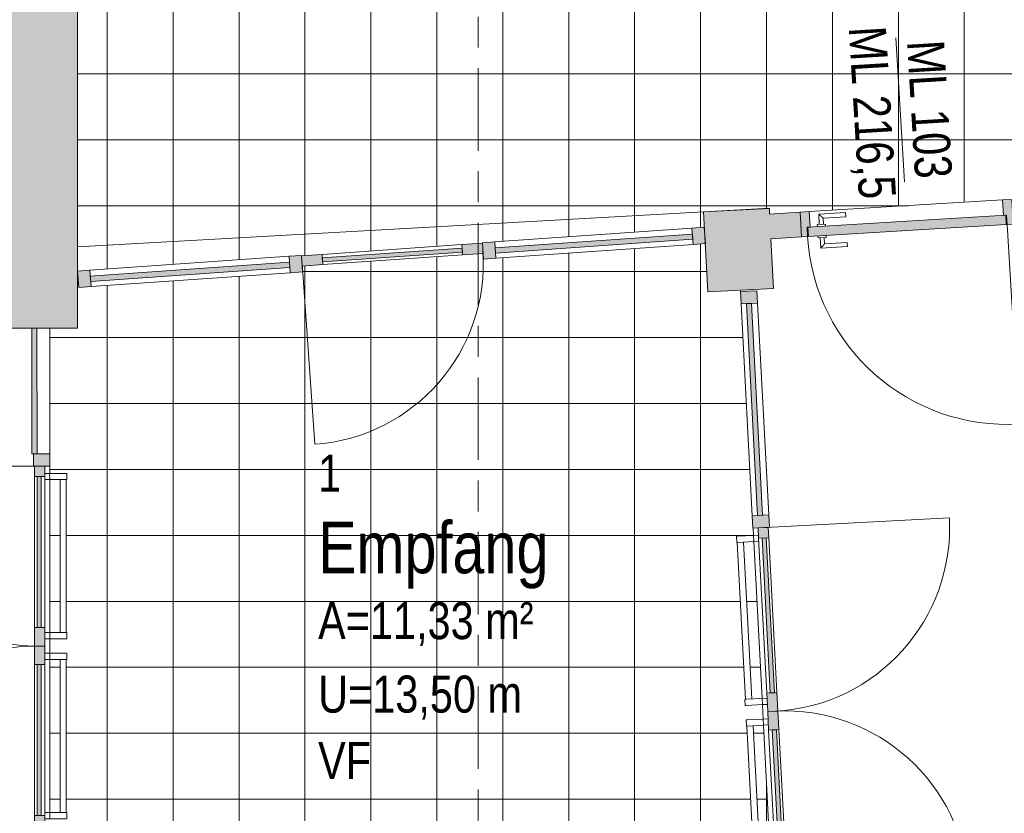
# Model space of a CAD drawing. Header units: metres. Extents: x 2 to 165, y -54 to 869.
# Tile 6 of 106: x 28.39 to 33.17, y -30.79 to -26.94. Entities that reach past the tile are written whole.
import ezdxf

# ---------------------------------------------------------------- set-up
doc = ezdxf.new("R2010")
doc.units = ezdxf.units.M
doc.linetypes.add('_Rasterlinie_', pattern=[0.75, 0.4, -0.1, 0.15, -0.1])
for name, color, linetype, lineweight in [('A_Bem', 7, 'Continuous', 5), ('A_Bem-100', 7, 'Continuous', 5), ('A_Fassade', 113, 'Continuous', 5), ('A_Geschossdecken', 7, 'Continuous', 5), ('A_Geschossdecken_Oberflächenschraffur', 7, 'Continuous', 5), ('A_Raster', 128, 'Continuous', 5), ('A_Raum-Txt', 16, 'Continuous', 5), ('A_Tuer', 128, 'Continuous', 5), ('A_Türen_Element', 128, 'Continuous', 5), ('A_Türen_Rahmen', 128, 'Continuous', 5), ('A_Wand', 244, 'Continuous', 5), ('A_Wand_Schraff', 1, 'Continuous', 5), ('A_Öffnung', 128, 'Continuous', 5), ('Allgemeines Modell', 7, 'Continuous', 5)]:
    doc.layers.add(name, color=color, linetype=linetype, lineweight=lineweight)
doc.styles.add('Arial', font='arial.ttf', dxfattribs={"width": 0.8, "height": 0.18})
doc.styles.add('Arial_B', font='txt', dxfattribs={"width": 0.8, "height": 0.25})
doc.styles.add('ISOCPEUR', font='isocpeur.ttf', dxfattribs={"width": 0.8, "height": 0.25})
doc.dimstyles.new('BLB-Standard_2_5_Aussen_1', dxfattribs={"dimscale": 0.3048, "dimtxt": 0.248995, "dimasz": 0.492126, "dimexe": 1.32874, "dimexo": 0.0625, "dimgap": 0.032808, "dimtad": 1, "dimrnd": 0.001, "dimzin": 0, "dimdsep": 46, "dimtxsty": 'ISOCPEUR', "dimblk1": 'OBLIQUE', "dimblk2": 'OBLIQUE', "dimsah": 1, "dimcen": 0.09, "dimdle": 0.164042, "dimazin": 0, "dimtfac": 1, "dimtdec": 4, "dimtix": 1, "dimtmove": 0, "dimatfit": 3, "dimfxl": 1.32874, "dimfxlon": 1, "dimtvp": 1, "dimtolj": 1, "dimtzin": 0, "dimarcsym": 2})
pattern_1 = [(0, (56.97275, 0), (0, 0.32), []), (90, (56.97275, 0), (-0.32, 2e-17), [])]

# ---------------------------------------------------------------- blocks, each defined once
blk = doc.blocks.new('TU DF 1 - Rahmenstock flächenbündig variabel - DL - H - 840 x 2120-8069908-AB- E0-  OK FFB')
at = {"layer": 'A_Tuer', "lineweight": 9}
h = blk.add_hatch(color=253, dxfattribs=at)
h.paths.add_polyline_path([(-0.515, -0.06), (-0.485, -0.06), (-0.485, -0.015), (-0.47, -0.015), (-0.47, 0.06), (-0.515, 0.06), (-0.515, 0.0511)], flags=0)
h.paths.add_polyline_path([(0.485, -0.06), (0.515, -0.06), (0.515, 0.06), (0.47, 0.06), (0.47, -0.015), (0.485, -0.015)], flags=0)
blk.add_hatch(color=253, dxfattribs=at).paths.add_polyline_path([(-0.481, -0.06), (0.481, -0.06), (0.481, -0.015), (-0.481, -0.015)], flags=0)
at = {"layer": 'A_Tuer', "color": 250, "lineweight": 9}
for p, q in [((-0.515, 0.06), (-0.515, -0.06)), ((0.515, -0.06), (0.515, 0.06)), ((-0.425, 0.045), (-0.425, -0.005)), ((-0.295, 0.045), (-0.425, 0.045)), ((-0.425, 0.045), (-0.425, -0.005)), ((-0.295, 0.045), (-0.425, 0.045)), ((-0.405, -0.005), (-0.405, 0.025)), ((-0.405, 0.025), (-0.295, 0.025)), ((-0.405, -0.005), (-0.405, 0.025)), ((-0.405, 0.025), (-0.295, 0.025)), ((-0.295, 0.045), (-0.295, 0.025)), ((-0.295, 0.045), (-0.295, 0.025)), ((-0.435, -0.005), (-0.435, -0.015)), ((-0.435, -0.005), (-0.395, -0.005)), ((-0.395, -0.015), (-0.395, -0.005)), ((-0.435, -0.06), (-0.435, -0.07)), ((-0.395, -0.07), (-0.435, -0.07)), ((-0.425, -0.07), (-0.425, -0.12)), ((-0.425, -0.07), (-0.425, -0.12)), ((-0.405, -0.1), (-0.405, -0.07)), ((-0.405, -0.1), (-0.405, -0.07)), ((-0.395, -0.07), (-0.395, -0.06)), ((-0.425, -0.12), (-0.295, -0.12)), ((-0.425, -0.12), (-0.295, -0.12)), ((-0.295, -0.1), (-0.405, -0.1)), ((-0.295, -0.1), (-0.405, -0.1)), ((-0.295, -0.1), (-0.295, -0.12)), ((-0.295, -0.1), (-0.295, -0.12))]:
    blk.add_line(p, q, dxfattribs=at)
for points in [[(-0.405, 0.025), (-0.405, 0.025), (-0.4052, 0.0252), (-0.4057, 0.0257), (-0.4063, 0.0263), (-0.4069, 0.0269), (-0.4075, 0.0275), (-0.4081, 0.0281), (-0.4089, 0.0289), (-0.4098, 0.0298), (-0.4106, 0.0306), (-0.4112, 0.0312), (-0.4118, 0.0318), (-0.4124, 0.0324), (-0.413, 0.033), (-0.4137, 0.0337), (-0.4143, 0.0343), (-0.415, 0.035), (-0.4157, 0.0357), (-0.4163, 0.0363), (-0.417, 0.037), (-0.4176, 0.0376), (-0.4182, 0.0382), (-0.4188, 0.0388), (-0.4194, 0.0394), (-0.42, 0.04), (-0.4206, 0.0406), (-0.4213, 0.0413), (-0.4219, 0.0419), (-0.4225, 0.0425), (-0.4231, 0.0431), (-0.4237, 0.0437), (-0.4243, 0.0443), (-0.4248, 0.0448), (-0.425, 0.045), (-0.425, 0.045)], [(-0.405, 0.025), (-0.405, 0.025), (-0.4052, 0.0252), (-0.4057, 0.0257), (-0.4063, 0.0263), (-0.4069, 0.0269), (-0.4075, 0.0275), (-0.4081, 0.0281), (-0.4089, 0.0289), (-0.4098, 0.0298), (-0.4106, 0.0306), (-0.4112, 0.0312), (-0.4118, 0.0318), (-0.4124, 0.0324), (-0.413, 0.033), (-0.4137, 0.0337), (-0.4143, 0.0343), (-0.415, 0.035), (-0.4157, 0.0357), (-0.4163, 0.0363), (-0.417, 0.037), (-0.4176, 0.0376), (-0.4182, 0.0382), (-0.4188, 0.0388), (-0.4194, 0.0394), (-0.42, 0.04), (-0.4206, 0.0406), (-0.4213, 0.0413), (-0.4219, 0.0419), (-0.4225, 0.0425), (-0.4231, 0.0431), (-0.4237, 0.0437), (-0.4243, 0.0443), (-0.4248, 0.0448), (-0.425, 0.045), (-0.425, 0.045)], [(-0.425, -0.12), (-0.425, -0.12), (-0.4248, -0.1198), (-0.4243, -0.1193), (-0.4237, -0.1187), (-0.4231, -0.1181), (-0.4225, -0.1175), (-0.4219, -0.1169), (-0.4211, -0.1161), (-0.4202, -0.1152), (-0.4194, -0.1144), (-0.4188, -0.1138), (-0.4182, -0.1132), (-0.4176, -0.1126), (-0.417, -0.112), (-0.4163, -0.1113), (-0.4157, -0.1107), (-0.415, -0.11), (-0.4143, -0.1093), (-0.4137, -0.1087), (-0.413, -0.108), (-0.4124, -0.1074), (-0.4118, -0.1068), (-0.4112, -0.1062), (-0.4106, -0.1056), (-0.41, -0.105), (-0.4094, -0.1044), (-0.4087, -0.1037), (-0.4081, -0.1031), (-0.4075, -0.1025), (-0.4069, -0.1019), (-0.4063, -0.1013), (-0.4057, -0.1007), (-0.4052, -0.1002), (-0.405, -0.1), (-0.405, -0.1)], [(-0.425, -0.12), (-0.425, -0.12), (-0.4248, -0.1198), (-0.4243, -0.1193), (-0.4237, -0.1187), (-0.4231, -0.1181), (-0.4225, -0.1175), (-0.4219, -0.1169), (-0.4211, -0.1161), (-0.4202, -0.1152), (-0.4194, -0.1144), (-0.4188, -0.1138), (-0.4182, -0.1132), (-0.4176, -0.1126), (-0.417, -0.112), (-0.4163, -0.1113), (-0.4157, -0.1107), (-0.415, -0.11), (-0.4143, -0.1093), (-0.4137, -0.1087), (-0.413, -0.108), (-0.4124, -0.1074), (-0.4118, -0.1068), (-0.4112, -0.1062), (-0.4106, -0.1056), (-0.41, -0.105), (-0.4094, -0.1044), (-0.4087, -0.1037), (-0.4081, -0.1031), (-0.4075, -0.1025), (-0.4069, -0.1019), (-0.4063, -0.1013), (-0.4057, -0.1007), (-0.4052, -0.1002), (-0.405, -0.1), (-0.405, -0.1)]]:
    blk.add_open_spline(points, degree=3, knots=[0, 0, 0, 0, 0.083333, 0.125, 0.166667, 0.208333, 0.229167, 0.25, 0.291667, 0.333333, 0.354167, 0.375, 0.395833, 0.416667, 0.4375, 0.458333, 0.479167, 0.5, 0.520833, 0.541667, 0.5625, 0.583333, 0.604167, 0.625, 0.645833, 0.666667, 0.6875, 0.708333, 0.75, 0.770833, 0.791667, 0.833333, 0.875, 0.916667, 1, 1, 1, 1], dxfattribs=at)
at = {"layer": 'A_Türen_Element', "color": 250, "lineweight": 9}
for p, q in [((0.481, -0.015), (-0.481, -0.015)), ((-0.481, -0.015), (-0.481, -0.06)), ((0.481, -0.06), (0.481, -0.015)), ((-0.481, -0.06), (0.481, -0.06))]:
    blk.add_line(p, q, dxfattribs=at)
at = {"layer": 'A_Türen_Rahmen', "color": 250, "lineweight": 9}
for p, q in [((-0.515, 0.06), (-0.47, 0.06)), ((-0.47, 0.06), (-0.47, -0.015)), ((0.47, 0.06), (0.515, 0.06)), ((0.47, -0.015), (0.47, 0.06)), ((-0.485, -0.015), (-0.485, -0.06)), ((-0.47, -0.015), (-0.485, -0.015)), ((0.485, -0.015), (0.47, -0.015)), ((0.485, -0.06), (0.485, -0.015)), ((-0.485, -0.06), (-0.515, -0.06)), ((0.515, -0.06), (0.485, -0.06))]:
    blk.add_line(p, q, dxfattribs=at)
at = {"layer": 'A_Öffnung', "color": 250, "lineweight": 9}
blk.add_line((0.485, -0.06), (0.485, -1.03), dxfattribs=at)
blk.add_arc((0.485, -0.06), 0.97, 180, 270, dxfattribs=at)
blk = doc.blocks.new('Fassade - TU DF 1 - mit Panikstange - Fassade - TU DF 1 - mit Panikstange-8069914-AB- E0-  OK FFB')
at = {"layer": 'A_Fassade', "lineweight": 9}
h = blk.add_hatch(color=253, dxfattribs=at)
h.paths.add_polyline_path([(0.44, 0.047), (0.34, 0.047), (0.34, -0.003), (0.44, -0.003)], flags=0)
h.paths.add_polyline_path([(-0.34, 0.047), (-0.44, 0.047), (-0.44, -0.003), (-0.34, -0.003)], flags=0)
blk.add_hatch(color=253, dxfattribs=at).paths.add_polyline_path([(0.34, 0.034), (-0.34, 0.034), (-0.34, 0.014), (0.34, 0.014)], flags=0)
at = {"layer": 'A_Fassade', "color": 250, "lineweight": 9}
for p, q in [((0.44, 0.034), (0.44, 0.914)), ((-0.34, 0.047), (-0.44, 0.047)), ((-0.44, 0.047), (-0.44, -0.003)), ((-0.34, -0.003), (-0.34, 0.047)), ((0.34, 0.047), (-0.34, 0.047)), ((0.34, 0.034), (-0.34, 0.034)), ((-0.34, 0.034), (-0.34, 0.014)), ((-0.34, 0.014), (0.34, 0.014)), ((0.44, 0.047), (0.34, 0.047)), ((0.34, 0.047), (0.34, -0.003)), ((0.34, 0.014), (0.34, 0.034)), ((0.44, -0.003), (0.44, 0.047)), ((-0.44, -0.003), (-0.34, -0.003)), ((-0.34, -0.003), (0.34, -0.003)), ((0.34, -0.003), (0.44, -0.003))]:
    blk.add_line(p, q, dxfattribs=at)
blk.add_arc((0.44, 0.034), 0.88, 90, 180, dxfattribs=at)
blk = doc.blocks.new('Rectangular Mullion - 60mm x 80mm 2-8069923-AB- E0-  OK FFB')
at = {"layer": 'A_Fassade', "lineweight": 9}
blk.add_hatch(color=253, dxfattribs=at).paths.add_polyline_path([(-0.06, -0.075), (0, -0.075), (0, 0.005), (-0.06, 0.005)], flags=0)
at = {"layer": 'A_Fassade', "color": 250, "lineweight": 9}
for p, q in [((0, 0.005), (-0.06, 0.005)), ((-0.06, 0.005), (-0.06, -0.075)), ((0, -0.075), (0, 0.005)), ((-0.06, -0.075), (0, -0.075))]:
    blk.add_line(p, q, dxfattribs=at)
blk = doc.blocks.new('Fassade - TU DF 2 - mit Panikstange_2 - TU DF 2 - mit Panikstange-8070146-AB- E0-  OK FFB')
at = {"layer": 'A_Fassade', "lineweight": 9}
h = blk.add_hatch(color=253, dxfattribs=at)
h.paths.add_polyline_path([(0, 0), (0, 0.05), (-0.09, 0.05), (-0.09, 0)], flags=0)
h.paths.add_polyline_path([(-0.823, 0), (-0.823, 0.05), (-0.873, 0.05), (-0.873, 0)], flags=0)
h = blk.add_hatch(color=253, dxfattribs=at)
h.paths.add_polyline_path([(0.873, 0), (0.873, 0.05), (0.823, 0.05), (0.823, 0)], flags=0)
h.paths.add_polyline_path([(0.09, 0), (0.09, 0.05), (0, 0.05), (0, 0)], flags=0)
for points in [[(-0.09, 0.0126), (-0.09, 0.0326), (-0.823, 0.0326), (-0.823, 0.0126), (-0.1181, 0.0126)], [(0.823, 0.0126), (0.823, 0.0326), (0.09, 0.0326), (0.09, 0.0126), (0.2377, 0.0126)]]:
    blk.add_hatch(color=253, dxfattribs=at).paths.add_polyline_path(points, flags=0)
at = {"layer": 'A_Fassade', "color": 250, "lineweight": 9}
for p, q in [((-0.823, 0.05), (-0.873, 0.05)), ((-0.873, 0.05), (-0.873, 0)), ((-0.823, 0), (-0.823, 0.05)), ((-0.09, 0.05), (-0.823, 0.05)), ((0, 0.05), (-0.09, 0.05)), ((-0.09, 0.05), (-0.09, 0)), ((0, 0), (0, 0.05)), ((0.09, 0.05), (0, 0.05)), ((0, 0.05), (0, 0)), ((0.09, 0), (0.09, 0.05)), ((0.823, 0.05), (0.09, 0.05)), ((0.873, 0.05), (0.823, 0.05)), ((0.823, 0.05), (0.823, 0)), ((0.873, 0), (0.873, 0.05)), ((-0.873, 0.0126), (-0.873, -0.8604)), ((-0.09, 0.0326), (-0.823, 0.0326)), ((-0.823, 0.0326), (-0.823, 0.0126)), ((-0.823, 0.0126), (-0.09, 0.0126)), ((-0.09, 0.0126), (-0.09, 0.0326)), ((0, 0), (0.09, 0)), ((0.823, 0.0326), (0.09, 0.0326)), ((0.09, 0.0326), (0.09, 0.0126)), ((0.09, 0.0126), (0.823, 0.0126)), ((0.823, 0.0126), (0.823, 0.0326)), ((0.823, 0), (0.873, 0)), ((0.873, 0.0126), (0.873, -0.8604)), ((-0.873, 0), (-0.823, 0)), ((-0.823, 0), (-0.09, 0)), ((-0.09, 0), (0, 0)), ((0.09, 0), (0.823, 0))]:
    blk.add_line(p, q, dxfattribs=at)
for centre, start, end in [((-0.873, 0.0126), 270, 360), ((0.873, 0.0126), 180, 270)]:
    blk.add_arc(centre, 0.873, start, end, dxfattribs=at)
at = {"layer": 'Allgemeines Modell', "color": 250, "lineweight": 9}
for p, q in [((-0.808, 0.1569), (-0.838, 0.1569)), ((-0.838, 0.1517), (-0.838, 0.1569)), ((-0.838, 0.0739), (-0.838, 0.1517)), ((-0.808, 0.1569), (-0.808, 0.1517)), ((-0.065, 0.1541), (-0.808, 0.1541)), ((-0.808, 0.1517), (-0.808, 0.0739)), ((-0.035, 0.1569), (-0.065, 0.1569)), ((-0.065, 0.1517), (-0.065, 0.1569)), ((-0.065, 0.0739), (-0.065, 0.1517)), ((-0.035, 0.1569), (-0.035, 0.1517)), ((-0.035, 0.1517), (-0.035, 0.0739)), ((0.065, 0.1569), (0.035, 0.1569)), ((0.035, 0.1517), (0.035, 0.1569)), ((0.035, 0.0739), (0.035, 0.1517)), ((0.065, 0.1569), (0.065, 0.1517)), ((0.808, 0.1541), (0.065, 0.1541)), ((0.065, 0.1517), (0.065, 0.0739)), ((0.838, 0.1569), (0.808, 0.1569)), ((0.808, 0.1517), (0.808, 0.1569)), ((0.808, 0.0739), (0.808, 0.1517)), ((0.838, 0.1569), (0.838, 0.1517)), ((0.838, 0.1517), (0.838, 0.0739)), ((-0.808, 0.1241), (-0.065, 0.1241)), ((0.065, 0.1241), (0.808, 0.1241)), ((-0.838, 0.05), (-0.838, 0.0739)), ((-0.808, 0.0739), (-0.838, 0.0739)), ((-0.808, 0.0739), (-0.808, 0.05)), ((-0.065, 0.05), (-0.065, 0.0739)), ((-0.035, 0.0739), (-0.065, 0.0739)), ((-0.035, 0.0739), (-0.035, 0.05)), ((0.035, 0.05), (0.035, 0.0739)), ((0.065, 0.0739), (0.035, 0.0739)), ((0.065, 0.0739), (0.065, 0.05)), ((0.808, 0.05), (0.808, 0.0739)), ((0.838, 0.0739), (0.808, 0.0739)), ((0.838, 0.0739), (0.838, 0.05))]:
    blk.add_line(p, q, dxfattribs=at)
blk = doc.blocks.new('System Panel - Glazed window-8554846-AB- E0-  OK FFB')
at = {"layer": 'A_Fassade', "lineweight": 9}
blk.add_hatch(color=253, dxfattribs=at).paths.add_polyline_path([(0.305, -0.0125), (0.305, 0.0125), (-0.305, 0.0125), (-0.305, -0.0125), (0.0522, -0.0125)], flags=0)
at = {"layer": 'A_Fassade', "color": 250, "lineweight": 9}
for p, q in [((0.305, 0.0125), (-0.305, 0.0125)), ((-0.305, 0.0125), (-0.305, -0.0125)), ((0.305, -0.0125), (0.305, 0.0125)), ((-0.305, -0.0125), (0.305, -0.0125))]:
    blk.add_line(p, q, dxfattribs=at)
blk = doc.blocks.new('Rectangular Mullion - 60mm x 80mm 2-8070435-AB- E0-  OK FFB')
at = {"layer": 'A_Fassade', "lineweight": 9}
blk.add_hatch(color=253, dxfattribs=at).paths.add_polyline_path([(0.03, 0.005), (0.03, -0.075), (-0.03, -0.075), (-0.03, 0.005)], flags=0)
at = {"layer": 'A_Fassade', "color": 250, "lineweight": 9}
for p, q in [((-0.03, 0.005), (0.03, 0.005)), ((-0.03, -0.075), (-0.03, 0.005)), ((0.03, 0.005), (0.03, -0.075)), ((0.03, -0.075), (-0.03, -0.075))]:
    blk.add_line(p, q, dxfattribs=at)
blk = doc.blocks.new('Rectangular Mullion - 110mm x 80mm-8070437-AB- E0-  OK FFB')
at = {"layer": 'A_Fassade', "color": 250, "lineweight": 9}
blk.add_line((-28.4381, -28.4336), (-28.438, -29.0436), dxfattribs=at)
blk = doc.blocks.new('Fassade - TU DF 2 - mit Panikstange_2 - TU DF 2 - mit Panikstange-8070475-AB- E0-  OK FFB')
at = {"layer": 'A_Fassade', "lineweight": 9}
h = blk.add_hatch(color=253, dxfattribs=at)
h.paths.add_polyline_path([(-0.8925, 0.05), (-0.8925, 0), (-0.8425, 0), (-0.8425, 0.05)], flags=0)
h.paths.add_polyline_path([(-0.09, 0.05), (-0.09, 0), (0, 0), (0, 0.05)], flags=0)
h = blk.add_hatch(color=253, dxfattribs=at)
h.paths.add_polyline_path([(0, 0.05), (0, 0), (0.09, 0), (0.09, 0.05), (0.0805, 0.05)], flags=0)
h.paths.add_polyline_path([(0.8425, 0.05), (0.8425, 0), (0.8925, 0), (0.8925, 0.05)], flags=0)
for points in [[(-0.8425, 0.0326), (-0.8425, 0.0126), (-0.09, 0.0126), (-0.09, 0.0326), (-0.6332, 0.0326)], [(0.09, 0.0326), (0.09, 0.0126), (0.8425, 0.0126), (0.8425, 0.0326)]]:
    blk.add_hatch(color=253, dxfattribs=at).paths.add_polyline_path(points, flags=0)
at = {"layer": 'A_Fassade', "color": 250, "lineweight": 9}
for p, q in [((-0.8425, 0.05), (-0.8925, 0.05)), ((-0.8925, 0.05), (-0.8925, 0)), ((-0.8425, 0), (-0.8425, 0.05)), ((-0.09, 0.05), (-0.8425, 0.05)), ((0, 0.05), (-0.09, 0.05)), ((-0.09, 0.05), (-0.09, 0)), ((0, 0), (0, 0.05)), ((0.09, 0.05), (0, 0.05)), ((0, 0.05), (0, 0)), ((0.09, 0), (0.09, 0.05)), ((0.8425, 0.05), (0.09, 0.05)), ((0.8925, 0.05), (0.8425, 0.05)), ((0.8425, 0.05), (0.8425, 0)), ((0.8925, 0), (0.8925, 0.05)), ((-0.8925, 0.0126), (-0.8925, -0.8799)), ((-0.8925, 0), (-0.8425, 0)), ((-0.09, 0.0326), (-0.8425, 0.0326)), ((-0.8425, 0.0326), (-0.8425, 0.0126)), ((-0.8425, 0.0126), (-0.09, 0.0126)), ((-0.09, 0.0126), (-0.09, 0.0326)), ((-0.09, 0), (0, 0)), ((0, 0), (0.09, 0)), ((0.8425, 0.0326), (0.09, 0.0326)), ((0.09, 0.0326), (0.09, 0.0126)), ((0.09, 0.0126), (0.8425, 0.0126)), ((0.8425, 0.0126), (0.8425, 0.0326)), ((0.8425, 0), (0.8925, 0)), ((0.8925, 0.0126), (0.8925, -0.8799)), ((-0.8425, 0), (-0.09, 0)), ((0.09, 0), (0.8425, 0))]:
    blk.add_line(p, q, dxfattribs=at)
for centre, start, end in [((-0.8925, 0.0126), 270, 360), ((0.8925, 0.0126), 180, 270)]:
    blk.add_arc(centre, 0.8925, start, end, dxfattribs=at)
at = {"layer": 'Allgemeines Modell', "color": 250, "lineweight": 9}
for p, q in [((-0.8275, 0.1569), (-0.8575, 0.1569)), ((-0.8575, 0.1517), (-0.8575, 0.1569)), ((-0.8575, 0.0739), (-0.8575, 0.1517)), ((-0.8275, 0.1569), (-0.8275, 0.1517)), ((-0.065, 0.1541), (-0.8275, 0.1541)), ((-0.8275, 0.1517), (-0.8275, 0.0739)), ((-0.035, 0.1569), (-0.065, 0.1569)), ((-0.065, 0.1517), (-0.065, 0.1569)), ((-0.065, 0.0739), (-0.065, 0.1517)), ((-0.035, 0.1569), (-0.035, 0.1517)), ((-0.035, 0.1517), (-0.035, 0.0739)), ((0.065, 0.1569), (0.035, 0.1569)), ((0.035, 0.1517), (0.035, 0.1569)), ((0.035, 0.0739), (0.035, 0.1517)), ((0.065, 0.1569), (0.065, 0.1517)), ((0.8275, 0.1541), (0.065, 0.1541)), ((0.065, 0.1517), (0.065, 0.0739)), ((0.8575, 0.1569), (0.8275, 0.1569)), ((0.8275, 0.1517), (0.8275, 0.1569)), ((0.8275, 0.0739), (0.8275, 0.1517)), ((0.8575, 0.1569), (0.8575, 0.1517)), ((0.8575, 0.1517), (0.8575, 0.0739)), ((-0.8275, 0.1241), (-0.065, 0.1241)), ((0.065, 0.1241), (0.8275, 0.1241)), ((-0.8575, 0.05), (-0.8575, 0.0739)), ((-0.8275, 0.0739), (-0.8575, 0.0739)), ((-0.8275, 0.0739), (-0.8275, 0.05)), ((-0.065, 0.05), (-0.065, 0.0739)), ((-0.035, 0.0739), (-0.065, 0.0739)), ((-0.035, 0.0739), (-0.035, 0.05)), ((0.035, 0.05), (0.035, 0.0739)), ((0.065, 0.0739), (0.035, 0.0739)), ((0.065, 0.0739), (0.065, 0.05)), ((0.8275, 0.05), (0.8275, 0.0739)), ((0.8575, 0.0739), (0.8275, 0.0739)), ((0.8575, 0.0739), (0.8575, 0.05))]:
    blk.add_line(p, q, dxfattribs=at)
blk = doc.blocks.new('System Panel - Glazed-8070480-AB- E0-  OK FFB')
at = {"layer": 'A_Fassade', "lineweight": 9}
blk.add_hatch(color=253, dxfattribs=at).paths.add_polyline_path([(-0.515, 0.0495), (-0.515, 0.0245), (0.515, 0.0245), (0.515, 0.0495), (0.0385, 0.0495)], flags=0)
at = {"layer": 'A_Fassade', "color": 250, "lineweight": 9}
for p, q in [((0.515, 0.0495), (-0.515, 0.0495)), ((-0.515, 0.0495), (-0.515, 0.0245)), ((0.515, 0.0245), (0.515, 0.0495)), ((-0.515, 0.0245), (0.515, 0.0245))]:
    blk.add_line(p, q, dxfattribs=at)
blk = doc.blocks.new('Rectangular Mullion - 110mm x 80mm-8070481-AB- E0-  OK FFB')
at = {"layer": 'A_Fassade', "color": 250, "lineweight": 9}
for p, q in [((-25.0289, -29.3449), (-25.0828, -28.3163)), ((-25.0029, -28.3121), (-24.949, -29.3407))]:
    blk.add_line(p, q, dxfattribs=at)
blk = doc.blocks.new('Rectangular Mullion - 60mm x 80mm 2-8070482-AB- E0-  OK FFB')
at = {"layer": 'A_Fassade', "lineweight": 9}
blk.add_hatch(color=253, dxfattribs=at).paths.add_polyline_path([(-0.06, -0.075), (-0.06, 0.005), (0, 0.005), (0, -0.075)], flags=0)
at = {"layer": 'A_Fassade', "color": 250, "lineweight": 9}
for p, q in [((-0.06, 0.005), (0, 0.005)), ((-0.06, -0.075), (-0.06, 0.005)), ((0, 0.005), (0, -0.075)), ((0, -0.075), (-0.06, -0.075))]:
    blk.add_line(p, q, dxfattribs=at)
blk = doc.blocks.new('Rectangular Mullion - 60mm x 80mm 2-8070487-AB- E0-  OK FFB')
at = {"layer": 'A_Fassade', "lineweight": 9}
blk.add_hatch(color=253, dxfattribs=at).paths.add_polyline_path([(-0.03, -0.075), (-0.03, 0.005), (0.03, 0.005), (0.03, -0.075)], flags=0)
at = {"layer": 'A_Fassade', "color": 250, "lineweight": 9}
for p, q in [((-0.03, 0.005), (0.03, 0.005)), ((-0.03, -0.075), (-0.03, 0.005)), ((0.03, 0.005), (0.03, -0.075)), ((0.03, -0.075), (-0.03, -0.075))]:
    blk.add_line(p, q, dxfattribs=at)
blk = doc.blocks.new('System Panel - Glazed-8070498-AB- E0-  OK FFB')
at = {"layer": 'A_Fassade', "lineweight": 9}
blk.add_hatch(color=253, dxfattribs=at).paths.add_polyline_path([(0.48, 0.0495), (-0.48, 0.0495), (-0.48, 0.0245), (0.48, 0.0245)], flags=0)
at = {"layer": 'A_Fassade', "color": 250, "lineweight": 9}
for p, q in [((0.48, 0.0495), (-0.48, 0.0495)), ((-0.48, 0.0495), (-0.48, 0.0245)), ((0.48, 0.0245), (0.48, 0.0495)), ((-0.48, 0.0245), (0.48, 0.0245))]:
    blk.add_line(p, q, dxfattribs=at)
blk = doc.blocks.new('System Panel - Glazed-8070500-AB- E0-  OK FFB')
at = {"layer": 'A_Fassade', "lineweight": 9}
blk.add_hatch(color=253, dxfattribs=at).paths.add_polyline_path([(0.4847, 0.0495), (-0.4847, 0.0495), (-0.4847, 0.0245), (0.4847, 0.0245)], flags=0)
at = {"layer": 'A_Fassade', "color": 250, "lineweight": 9}
for p, q in [((0.4847, 0.0495), (-0.4847, 0.0495)), ((-0.4847, 0.0495), (-0.4847, 0.0245)), ((0.4847, 0.0245), (0.4847, 0.0495)), ((-0.4847, 0.0245), (0.4847, 0.0245))]:
    blk.add_line(p, q, dxfattribs=at)
blk = doc.blocks.new('Rectangular Mullion - 60mm x 80mm 2-8070501-AB- E0-  OK FFB')
at = {"layer": 'A_Fassade', "lineweight": 9}
blk.add_hatch(color=253, dxfattribs=at).paths.add_polyline_path([(0, -0.075), (-0.06, -0.075), (-0.06, 0.005), (0, 0.005)], flags=0)
at = {"layer": 'A_Fassade', "color": 250, "lineweight": 9}
for p, q in [((-0.06, 0.005), (0, 0.005)), ((-0.06, -0.075), (-0.06, 0.005)), ((0, 0.005), (0, -0.075)), ((0, -0.075), (-0.06, -0.075))]:
    blk.add_line(p, q, dxfattribs=at)
blk = doc.blocks.new('Rectangular Mullion - 60mm x 80mm 2-8070503-AB- E0-  OK FFB')
at = {"layer": 'A_Fassade', "lineweight": 9}
blk.add_hatch(color=253, dxfattribs=at).paths.add_polyline_path([(0.03, -0.075), (-0.03, -0.075), (-0.03, 0.005), (0.03, 0.005)], flags=0)
at = {"layer": 'A_Fassade', "color": 250, "lineweight": 9}
for p, q in [((-0.03, 0.005), (0.03, 0.005)), ((-0.03, -0.075), (-0.03, 0.005)), ((0.03, 0.005), (0.03, -0.075)), ((0.03, -0.075), (-0.03, -0.075))]:
    blk.add_line(p, q, dxfattribs=at)
blk = doc.blocks.new('Rectangular Mullion - 110mm x 80mm-8070504-AB- E0-  OK FFB')
at = {"layer": 'A_Fassade', "color": 250, "lineweight": 9}
for p, q in [((-28.2437, -28.1527), (-27.2767, -28.0851)), ((-27.2711, -28.1649), (-28.2381, -28.2325))]:
    blk.add_line(p, q, dxfattribs=at)
blk = doc.blocks.new('Rectangular Mullion - 110mm x 80mm-8070505-AB- E0-  OK FFB')
at = {"layer": 'A_Fassade', "color": 250, "lineweight": 9}
for p, q in [((-26.2791, -28.0153), (-25.3214, -27.9483)), ((-25.3159, -28.0281), (-26.2735, -28.0951))]:
    blk.add_line(p, q, dxfattribs=at)
blk = doc.blocks.new('Beschriftung Türen DL oder ML - Durchgangslichte mit Kennzeichen-6113498-AB- E0-  OK FFB')
at = {"layer": 'A_Tuer'}
blk.add_line((0, 0.003493), (0, -0.003507), dxfattribs=at)
blk = doc.blocks.new('DIMBLOCK206-AB- E0-  OK FFB')
at = {"layer": 'A_Bem-100'}
for p, q in [((28.6692, -26.3518), (28.6692, -27.1618)), ((28.6692, -26.7568), (28.6692, -26.3518)), ((42.2169, -26.3518), (42.2169, -27.1618)), ((42.2169, -26.7568), (42.2169, -26.3518)), ((28.6192, -26.7568), (42.2669, -26.7568))]:
    blk.add_line(p, q, dxfattribs=at)
at = {"layer": 'A_Bem-100', "lineweight": 9}
for p, q in [((28.6692, -26.7568), (28.7442, -26.6818)), ((42.2169, -26.7568), (42.2919, -26.6818)), ((28.6692, -26.7568), (28.5942, -26.8318)), ((42.2169, -26.7568), (42.1419, -26.8318))]:
    blk.add_line(p, q, dxfattribs=at)
at = {"layer": 'A_Bem-100', "color": 0, "insert": (35.0995, -26.4202), "char_height": 0.25, "width": 0.824618, "attachment_point": 1, "line_spacing_factor": 1.149209, "style": 'ISOCPEUR'}
blk.add_mtext('13,54\\A2\\H0.5x;\\S8^  ;\\H2x;', dxfattribs=at)
blk = doc.blocks.new('_Oblique')
at = {"color": 0, "linetype": 'ByBlock', "lineweight": -2}
blk.add_line((-0.5, -0.5), (0.5, 0.5), dxfattribs=at)

msp = doc.modelspace()

# ---------------------------------------------------------------- hatches: boundary and pattern name
at = {"layer": 'A_Geschossdecken_Oberflächenschraffur'}
h = msp.add_hatch(dxfattribs=at)
h.set_pattern_fill('FP_38', color=9, style=0, pattern_type=2)
h.set_pattern_definition(pattern_1)
h.paths.add_polyline_path([(28.6695, -28.0387), (32.0269, -27.8532), (32.0283, -27.8804), (37.7956, -27.532), (37.5822, -23.3636), (30.8594, -23.3855), (30.8754, -6.7647), (30.3754, -6.78), (30.3754, -4.3401), (30.3654, -4.3395), (30.3654, -4.3301), (30.3154, -4.3298), (30.3158, -4.2001), (30.3354, -4.2001), (30.3354, -4.3101), (30.3654, -4.3101), (30.3654, -4.3001), (30.3754, -4.3001), (30.3754, -3.1804), (30.3672, -3.1804), (30.3673, -1.8402), (30.3687, -1.8402), (30.3687, -1.8362), (30.3669, -1.8362), (30.3658, -1.7902), (30.3568, -1.7895), (30.3568, -1.7802), (30.3068, -1.78), (30.3072, -1.6503), (30.3267, -1.6503), (30.3268, -1.7603), (30.3568, -1.7602), (30.3568, -1.7502), (30.3668, -1.7502), (30.3658, -0.9842), (30.3687, -0.9842), (30.3676, -0.9802), (30.3658, -0.9802), (30.3635, 0.9498), (30.3687, 0.9498), (30.3682, 0.9538), (30.3634, 0.9538), (30.3624, 0.9998), (30.3534, 1.0005), (30.3533, 1.0098), (30.3033, 1.01), (30.3037, 1.1397), (30.3232, 1.1397), (30.3233, 1.0297), (30.3533, 1.0298), (30.3533, 1.0398), (30.3633, 1.0398), (30.3624, 1.8058), (30.3687, 1.8058), (30.3686, 1.8098), (30.3623, 1.8098), (30.3621, 2.5273), (30.3621, 3.1597), (30.3662, 3.4257), (30.3687, 3.4257), (30.3687, 3.4296), (30.3662, 3.4297), (30.3662, 3.4757), (30.3569, 3.4765), (30.357, 3.4858), (30.3071, 3.4869), (30.31, 3.6166), (30.329, 3.6152), (30.3277, 3.5063), (30.3574, 3.5063), (30.3575, 3.5158), (30.3675, 3.5158), (30.3833, 4.5497), (28.6624, 4.5752), (28.6626, 4.1688), (28.7269, 4.1688), (28.7269, 3.8288), (28.6626, 3.8288), (28.6635, 0.1689), (28.7319, 0.1689), (28.7319, -0.1711), (28.6635, -0.1711), (28.6643, -3.8311), (28.7294, -3.8311), (28.7294, -4.1711), (28.6643, -4.1711), (28.666, -7.8386), (28.7294, -7.8386), (28.7294, -8.1786), (28.6652, -8.1786), (28.6661, -11.8286), (28.729, -11.8286), (28.729, -12.1686), (28.6661, -12.1686), (28.6677, -15.8286), (28.7269, -15.8286), (28.7269, -16.1686), (28.6669, -16.1686), (28.6685, -19.8286), (28.7294, -19.8286), (28.7294, -20.1686), (28.6678, -20.1686), (28.6685, -23.2286), (28.7394, -23.2286), (28.7394, -23.5686), (28.6686, -23.5686), (28.6692, -26.4762)], flags=0)
h.paths.add_polyline_path([(28.6692, -26.4762), (28.6696, -25.7362), (29.7291, -25.7359), (29.7292, -26.4759), (28.6696, -26.4762)], flags=0)
h.paths.add_polyline_path([(30.3568, -1.7844), (30.3568, -1.7844), (30.3568, -1.7844)], flags=0)
h.paths.add_polyline_path([(30.3533, 1.0056), (30.3533, 1.0056), (30.3533, 1.0056)], flags=0)
h = msp.add_hatch(dxfattribs=at)
h.set_pattern_fill('FP_38', color=9, style=0, pattern_type=2)
h.set_pattern_definition(pattern_1)
h.paths.add_polyline_path([(28.6695, -28.0387), (32.0269, -27.8532), (32.0283, -27.8804), (37.7956, -27.532), (37.5822, -23.3636), (30.8594, -23.3855), (30.8754, -6.7647), (30.3754, -6.78), (30.3754, -4.3401), (30.3654, -4.3395), (30.3654, -4.3301), (30.3154, -4.3298), (30.3158, -4.2001), (30.3354, -4.2001), (30.3354, -4.3101), (30.3654, -4.3101), (30.3654, -4.3001), (30.3754, -4.3001), (30.3754, -3.1804), (30.3672, -3.1804), (30.3673, -1.8402), (30.3687, -1.8402), (30.3687, -1.8362), (30.3669, -1.8362), (30.3658, -1.7902), (30.3568, -1.7895), (30.3568, -1.7802), (30.3068, -1.78), (30.3072, -1.6503), (30.3267, -1.6503), (30.3268, -1.7603), (30.3568, -1.7602), (30.3568, -1.7502), (30.3668, -1.7502), (30.3658, -0.9842), (30.3687, -0.9842), (30.3676, -0.9802), (30.3658, -0.9802), (30.3635, 0.9498), (30.3687, 0.9498), (30.3682, 0.9538), (30.3634, 0.9538), (30.3624, 0.9998), (30.3534, 1.0005), (30.3533, 1.0098), (30.3033, 1.01), (30.3037, 1.1397), (30.3232, 1.1397), (30.3233, 1.0297), (30.3533, 1.0298), (30.3533, 1.0398), (30.3633, 1.0398), (30.3624, 1.8058), (30.3687, 1.8058), (30.3686, 1.8098), (30.3623, 1.8098), (30.3621, 2.5273), (30.3621, 3.1597), (30.3662, 3.4257), (30.3687, 3.4257), (30.3687, 3.4296), (30.3662, 3.4297), (30.3662, 3.4757), (30.3569, 3.4765), (30.357, 3.4858), (30.3071, 3.4869), (30.31, 3.6166), (30.329, 3.6152), (30.3277, 3.5063), (30.3574, 3.5063), (30.3575, 3.5158), (30.3675, 3.5158), (30.3833, 4.5497), (28.6624, 4.5752), (28.6626, 4.1688), (28.7269, 4.1688), (28.7269, 3.8288), (28.6626, 3.8288), (28.6635, 0.1689), (28.7319, 0.1689), (28.7319, -0.1711), (28.6635, -0.1711), (28.6643, -3.8311), (28.7294, -3.8311), (28.7294, -4.1711), (28.6643, -4.1711), (28.666, -7.8386), (28.7294, -7.8386), (28.7294, -8.1786), (28.6652, -8.1786), (28.6661, -11.8286), (28.729, -11.8286), (28.729, -12.1686), (28.6661, -12.1686), (28.6677, -15.8286), (28.7269, -15.8286), (28.7269, -16.1686), (28.6669, -16.1686), (28.6685, -19.8286), (28.7294, -19.8286), (28.7294, -20.1686), (28.6678, -20.1686), (28.6685, -23.2286), (28.7394, -23.2286), (28.7394, -23.5686), (28.6686, -23.5686), (28.6692, -26.4762)], flags=0)
h.paths.add_polyline_path([(28.6692, -26.4762), (28.6696, -25.7362), (29.7291, -25.7359), (29.7292, -26.4759), (28.6696, -26.4762)], flags=0)
h.paths.add_polyline_path([(30.3568, -1.7844), (30.3568, -1.7844), (30.3568, -1.7844)], flags=0)
h.paths.add_polyline_path([(30.3533, 1.0056), (30.3533, 1.0056), (30.3533, 1.0056)], flags=0)
h = msp.add_hatch(dxfattribs=at)
h.set_pattern_fill('FP_4', color=9, style=0, pattern_type=2)
h.set_pattern_definition(pattern_1)
h.paths.add_polyline_path([(28.6704, -31.8398), (31.904, -31.6228), (31.8844, -31.2488), (32.0432, -31.2405), (32.0382, -31.1524), (31.9568, -31.1567), (31.9558, -31.1267), (31.958, -31.1256), (31.9177, -30.3652), (31.9153, -30.3651), (31.9144, -30.3353), (31.9966, -30.331), (31.9929, -30.2611), (31.9101, -30.2654), (31.9091, -30.2354), (31.9113, -30.2343), (31.871, -29.4739), (31.8686, -29.4733), (31.8677, -29.444), (31.9499, -29.4397), (31.8868, -28.2496), (31.7277, -28.2579), (31.7154, -28.024), (30.6394, -28.0993), (30.6374, -28.0714), (29.7596, -28.1327), (29.7615, -28.1607), (28.6748, -28.2367), (28.6696, -28.1619), (28.6696, -28.4336), (28.5346, -28.4337), (28.5348, -29.1386), (28.6167, -29.1386), (28.6161, -29.1686), (28.6138, -29.1686), (28.6145, -29.9116), (28.6168, -29.9117), (28.6162, -29.9416), (28.5338, -29.9416), (28.5338, -30.0116), (28.6169, -30.0117), (28.6163, -30.0416), (28.614, -30.0416), (28.6147, -30.7846), (28.617, -30.7846), (28.6164, -30.8146), (28.5338, -30.8147), (28.534, -30.8497), (28.5351, -30.8497), (28.5353, -31.5197), (28.6703, -31.5197), (28.6703, -31.6379)], flags=0)
h.paths.add_polyline_path([(31.988, -31.125), (32.038, -31.1224), (31.9981, -30.361), (31.9482, -30.3646), (31.9879, -31.1224)], flags=0)
h.paths.add_polyline_path([(28.534, -30.7847), (28.5842, -30.7846), (28.584, -30.0416), (28.5338, -30.0416), (28.5338, -30.7847)], flags=0)
h.paths.add_polyline_path([(31.9413, -30.2338), (31.9913, -30.2311), (31.9514, -29.4697), (31.9015, -29.4733), (31.9412, -30.2311)], flags=0)
h.paths.add_polyline_path([(28.5338, -29.9116), (28.584, -29.9116), (28.5838, -29.1686), (28.5338, -29.1686), (28.5338, -29.8585)], flags=0)
h.paths.add_polyline_path([(28.6696, -28.1568), (29.7559, -28.0809), (29.7561, -28.0829), (30.6339, -28.0215), (30.6338, -28.0195), (31.7112, -27.9442), (31.7084, -27.8895), (31.7074, -27.8699), (28.6695, -28.0387), (28.6696, -28.1527)], flags=0)
h = msp.add_hatch(dxfattribs=at)
h.set_pattern_fill('FP_4', color=9, style=0, pattern_type=2)
h.set_pattern_definition(pattern_1)
h.paths.add_polyline_path([(28.6704, -31.8398), (31.904, -31.6228), (31.8844, -31.2488), (32.0432, -31.2405), (32.0382, -31.1524), (31.9568, -31.1567), (31.9558, -31.1267), (31.958, -31.1256), (31.9177, -30.3652), (31.9153, -30.3651), (31.9144, -30.3353), (31.9966, -30.331), (31.9929, -30.2611), (31.9101, -30.2654), (31.9091, -30.2354), (31.9113, -30.2343), (31.871, -29.4739), (31.8686, -29.4733), (31.8677, -29.444), (31.9499, -29.4397), (31.8868, -28.2496), (31.7277, -28.2579), (31.7154, -28.024), (30.6394, -28.0993), (30.6374, -28.0714), (29.7596, -28.1327), (29.7615, -28.1607), (28.6748, -28.2367), (28.6696, -28.1619), (28.6696, -28.4336), (28.5346, -28.4337), (28.5348, -29.1386), (28.6167, -29.1386), (28.6161, -29.1686), (28.6138, -29.1686), (28.6145, -29.9116), (28.6168, -29.9117), (28.6162, -29.9416), (28.5338, -29.9416), (28.5338, -30.0116), (28.6169, -30.0117), (28.6163, -30.0416), (28.614, -30.0416), (28.6147, -30.7846), (28.617, -30.7846), (28.6164, -30.8146), (28.5338, -30.8147), (28.534, -30.8497), (28.5351, -30.8497), (28.5353, -31.5197), (28.6703, -31.5197), (28.6703, -31.6379)], flags=0)
h.paths.add_polyline_path([(31.988, -31.125), (32.038, -31.1224), (31.9981, -30.361), (31.9482, -30.3646), (31.9879, -31.1224)], flags=0)
h.paths.add_polyline_path([(28.534, -30.7847), (28.5842, -30.7846), (28.584, -30.0416), (28.5338, -30.0416), (28.5338, -30.7847)], flags=0)
h.paths.add_polyline_path([(31.9413, -30.2338), (31.9913, -30.2311), (31.9514, -29.4697), (31.9015, -29.4733), (31.9412, -30.2311)], flags=0)
h.paths.add_polyline_path([(28.5338, -29.9116), (28.584, -29.9116), (28.5838, -29.1686), (28.5338, -29.1686), (28.5338, -29.8585)], flags=0)
h.paths.add_polyline_path([(28.6696, -28.1568), (29.7559, -28.0809), (29.7561, -28.0829), (30.6339, -28.0215), (30.6338, -28.0195), (31.7112, -27.9442), (31.7084, -27.8895), (31.7074, -27.8699), (28.6695, -28.0387), (28.6696, -28.1527)], flags=0)
at = {"layer": 'A_Wand_Schraff', "lineweight": 9}
for points in [[(28.3396, -28.4337), (28.6696, -28.4336), (28.6686, -23.5686), (28.3386, -23.5687), (28.3391, -25.9437)], [(31.7277, -28.2579), (32.0473, -28.2412), (32.0269, -27.8532), (31.7074, -27.8699), (31.7183, -28.0791)]]:
    msp.add_hatch(color=253, dxfattribs=at).paths.add_polyline_path(points, flags=0)
h = msp.add_hatch(color=253, dxfattribs=at)
h.paths.add_polyline_path([(32.0346, -28.0002), (32.1828, -27.9913), (32.1756, -27.8715), (32.0283, -27.8804)], flags=0)
h.paths.add_polyline_path([(33.211, -27.9292), (36.6547, -27.7212), (36.6475, -27.6014), (33.2037, -27.8094)], flags=0)
h.paths.add_polyline_path([(37.6828, -27.6591), (37.8579, -27.6485), (37.8507, -27.5287), (37.6756, -27.5393)], flags=0)

# ---------------------------------------------------------------- linework, layer by layer
at = {"layer": 'A_Geschossdecken', "color": 253, "lineweight": 9}
for p, q in [((32.2205, -27.8688), (33.1588, -27.8121)), ((28.6695, -28.0387), (32.0269, -27.8522)), ((32.2151, -27.9619), (32.2111, -27.9621)), ((31.8875, -28.2495), (31.8878, -28.2563)), ((28.5338, -29.1036), (28.5338, -29.1386)), ((28.5338, -29.1686), (28.5338, -29.9116)), ((31.948, -29.4048), (31.9499, -29.4397)), ((31.9514, -29.4697), (31.9913, -30.2311)), ((28.5338, -29.9416), (28.5338, -30.0116)), ((28.5338, -30.0416), (28.5338, -30.7847)), ((31.9929, -30.2611), (31.9966, -30.331)), ((31.9981, -30.361), (32.038, -31.1224))]:
    msp.add_line(p, q, dxfattribs=at)
at = {"layer": 'A_Raster', "linetype": '_Rasterlinie_', "lineweight": 9}
msp.add_line((30.6142, -53.073), (30.6142, 37.0621), dxfattribs=at)
at = {"layer": 'A_Wand', "color": 250, "lineweight": 9}
for p, q in [((28.6696, -28.4336), (28.6686, -23.5686)), ((32.0269, -27.8532), (31.7074, -27.8699)), ((32.0283, -27.8804), (32.0269, -27.8532)), ((31.7074, -27.8699), (31.7277, -28.2579)), ((32.1756, -27.8715), (32.0283, -27.8804)), ((32.1828, -27.9913), (32.1756, -27.8715)), ((32.0346, -28.0002), (32.1828, -27.9913)), ((32.0473, -28.2412), (32.0346, -28.0002)), ((31.7277, -28.2579), (32.0473, -28.2412)), ((28.3396, -28.4337), (28.6696, -28.4336))]:
    msp.add_line(p, q, dxfattribs=at)

# ---------------------------------------------------------------- block references
at = {"layer": 'A_Fassade', "color": 250, "lineweight": 9}
for name in ['Rectangular Mullion - 110mm x 80mm-8070505-AB- E0-  OK FFB', 'Rectangular Mullion - 110mm x 80mm-8070504-AB- E0-  OK FFB', 'Rectangular Mullion - 110mm x 80mm-8070481-AB- E0-  OK FFB', 'Rectangular Mullion - 110mm x 80mm-8070437-AB- E0-  OK FFB']:
    msp.add_blockref(name, (56.9727, 0), dxfattribs=at)
for name, p, rotation in [('Rectangular Mullion - 60mm x 80mm 2-8069923-AB- E0-  OK FFB', (31.7115, -27.9491), 3.99999999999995), ('System Panel - Glazed-8070498-AB- E0-  OK FFB', (31.1728, -27.9868), 183.9999999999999), ('Fassade - TU DF 1 - mit Panikstange - Fassade - TU DF 1 - mit Panikstange-8069914-AB- E0-  OK FFB', (30.1952, -28.0552), 183.9999999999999), ('System Panel - Glazed-8070500-AB- E0-  OK FFB', (29.2129, -28.1239), 183.9999999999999), ('System Panel - Glazed-8070480-AB- E0-  OK FFB', (31.9918, -28.8267), 92.99999999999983), ('System Panel - Glazed window-8554846-AB- E0-  OK FFB', (28.4597, -28.7386), 270.012490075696), ('Fassade - TU DF 2 - mit Panikstange_2 - TU DF 2 - mit Panikstange-8070146-AB- E0-  OK FFB', (28.46, -29.9767), 270.012490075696), ('Fassade - TU DF 2 - mit Panikstange_2 - TU DF 2 - mit Panikstange-8070475-AB- E0-  OK FFB', (32.0686, -30.2922), 92.99999999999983)]:
    msp.add_blockref(name, p, dxfattribs=dict(at, rotation=rotation))
at = {"layer": 'A_Fassade', "color": 250, "lineweight": 9, "extrusion": (0, 0, -1)}
for name, p, rotation in [('Rectangular Mullion - 60mm x 80mm 2-8070503-AB- E0-  OK FFB', (-30.6641, -28.0224), 356), ('Rectangular Mullion - 60mm x 80mm 2-8070503-AB- E0-  OK FFB', (-29.7264, -28.088), 356), ('Rectangular Mullion - 60mm x 80mm 2-8070501-AB- E0-  OK FFB', (-28.6696, -28.1619), 356), ('Rectangular Mullion - 60mm x 80mm 2-8070482-AB- E0-  OK FFB', (-31.9617, -28.2525), 87.00000000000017), ('Rectangular Mullion - 60mm x 80mm 2-8070435-AB- E0-  OK FFB', (-28.4598, -29.0736), 269.987509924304), ('Rectangular Mullion - 60mm x 80mm 2-8070487-AB- E0-  OK FFB', (-32.0203, -29.3709), 87.00000000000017)]:
    msp.add_blockref(name, p, dxfattribs=dict(at, rotation=rotation))
at = {"layer": 'A_Tuer', "xscale": 99.99999999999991, "yscale": 99.99999999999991, "zscale": 99.99999999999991, "rotation": 183.4565088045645}
msp.add_blockref('Beschriftung Türen DL oder ML - Durchgangslichte mit Kennzeichen-6113498-AB- E0-  OK FFB', (32.6616, -27.3757), dxfattribs=at)
at = {"layer": 'A_Tuer', "color": 250, "lineweight": 9, "rotation": 3.456508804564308}
msp.add_blockref('TU DF 1 - Rahmenstock flächenbündig variabel - DL - H - 840 x 2120-8069908-AB- E0-  OK FFB', (32.6933, -27.9003), dxfattribs=at)

# ---------------------------------------------------------------- texts
at = {"layer": 'A_Raum-Txt', "attachment_point": 1}
for s, insert, char_height, width, style in [('1', (29.8367, -29.0479), 0.18, 0.134683, 'Arial'), ('Empfang', (29.8367, -29.3734), 0.25, 1.443037, 'Arial_B'), ('A=11,33 m²', (29.8367, -29.7632), 0.18, 1.244219, 'Arial'), ('U=13,50 m', (29.8367, -30.1199), 0.18, 1.180084, 'Arial'), ('VF', (29.8367, -30.4425), 0.18, 0.307848, 'Arial')]:
    msp.add_mtext(s, dxfattribs=dict(at, insert=insert, char_height=char_height, width=width, style=style))
at = {"layer": 'A_Tuer', "char_height": 0.18, "attachment_point": 1, "rotation": 273.4565, "style": 'Arial'}
for s, insert, width in [('ML 216,5', (32.5919, -26.964), 1.000506), ('ML 103', (32.8744, -27.0317), 0.801687)]:
    msp.add_mtext(s, dxfattribs=dict(at, insert=insert, width=width))

# ---------------------------------------------------------------- dimensions: what is measured, and where the dimension line sits
at = {"layer": 'A_Bem'}
dim = msp.add_linear_dim(base=(42.2169, -26.7568), p1=(28.6692, -26.3518), p2=(42.2169, -26.3518), text='\\A1;13,54\\Q;{\\A1;{\\H0.5x;\\S8^ ;}}', dimstyle='BLB-Standard_2_5_Aussen_1', override={"dimpost": '<>', "dimfxl": 13.547717}, dxfattribs=at)
dim.commit()
dim.dimension.update_dxf_attribs({"geometry": 'DIMBLOCK206-AB- E0-  OK FFB', "text_midpoint": (35.4431, -26.5968)})

doc.saveas('drawing.dxf')
